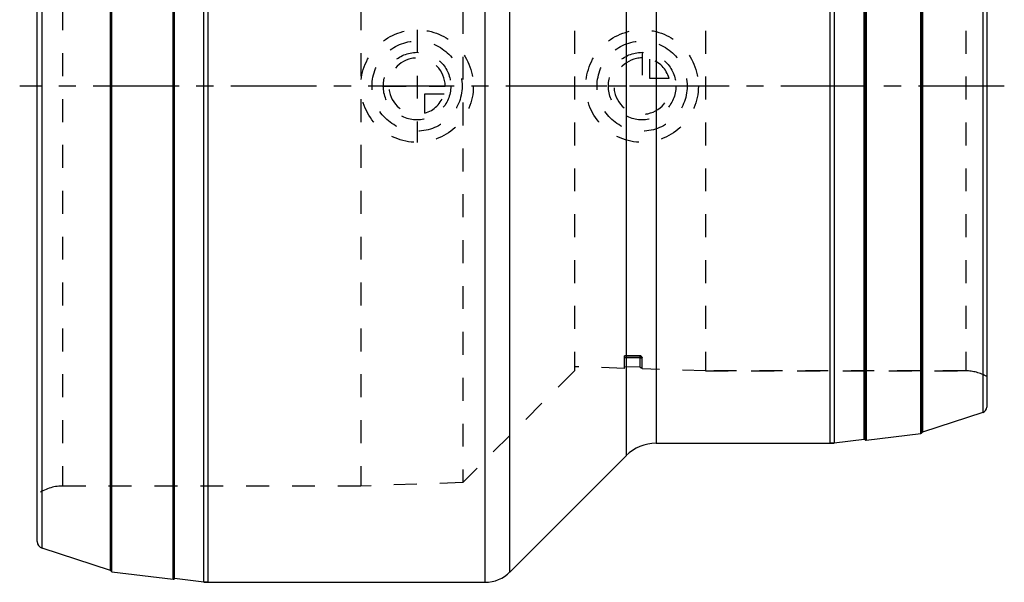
# Model space of a CAD drawing. Header units: millimetres. Extents: x 360 to 640, y 359 to 646.
# Tile 1 of 2: x 360 to 640, y 359 to 519. Entities that reach past the tile are written whole.
import ezdxf

# ---------------------------------------------------------------- set-up
doc = ezdxf.new("R2010")
doc.units = ezdxf.units.MM
doc.header["$LTSCALE"] = 65.185185
doc.linetypes.add('CENTER', pattern=[0.6, 0.375, -0.075, 0.075, -0.075])
doc.linetypes.add('HIDDEN', pattern=[0.2, 0.1, -0.1])
for name, color, linetype in [('ACHSEN_S', 7, 'CONTINUOUS'), ('KOERPER', 7, 'CONTINUOUS'), ('KONST.EL_MIT_GEO', 7, 'CONTINUOUS'), ('KURVEN', 7, 'CONTINUOUS')]:
    doc.layers.add(name, color=color, linetype=linetype)

msp = doc.modelspace()

# ---------------------------------------------------------------- linework, layer by layer
at = {"layer": 'ACHSEN_S', "color": 2, "linetype": 'CENTER'}
msp.add_line((640, 499.68), (360, 499.68), dxfattribs=at)
at = {"layer": 'KOERPER', "color": 8, "linetype": 'HIDDEN'}
for p, q in [((457, 613.33), (457, 386.02)), ((485.98, 612.34), (485.98, 387.01)), ((517.73, 580.6), (517.73, 418.75)), ((555, 580.6), (555, 418.75)), ((532, 422.68), (536.4, 422.68)), ((517.73, 418.75), (485.98, 387.01)), ((532, 419.47), (517.73, 419.91)), ((532, 419.47), (532, 419.9)), ((555, 418.75), (537, 419.31)), ((629.06, 418.75), (555, 418.75)), ((485.98, 387.01), (457, 386.02))]:
    msp.add_line(p, q, dxfattribs=at)
at = {"layer": 'KOERPER', "color": 7, "linetype": 'Continuous'}
for p, q in [((600.72, 399.07), (616.27, 400.98)), ((540.97, 398.18), (590.39, 398.18)), ((499.43, 361.6), (532.49, 394.66)), ((386.23, 361.66), (403.67, 359.52)), ((413.61, 358.68), (492.36, 358.68))]:
    msp.add_line(p, q, dxfattribs=at)
at = {"layer": 'KONST.EL_MIT_GEO', "color": 7, "linetype": 'Continuous'}
for p, q in [((403.67, 359.52), (403.67, 639.83)), ((404, 359.78), (404, 639.57)), ((412.39, 358.75), (412.39, 640.6)), ((413.61, 358.68), (413.61, 640.67)), ((492.36, 358.68), (492.36, 640.67)), ((385.79, 362.06), (385.79, 637.08)), ((385.99, 361.87), (385.99, 637.27)), ((386.23, 361.66), (386.23, 637.48)), ((499.43, 361.6), (499.43, 637.75)), ((366.38, 368.36), (366.38, 630.99)), ((365, 370.27), (365, 629.08)), ((532.49, 604.69), (532.49, 394.66)), ((540.97, 601.17), (540.97, 398.18)), ((590.39, 601.17), (590.39, 398.18)), ((591.61, 601.1), (591.61, 398.25)), ((600.17, 399.3), (600.17, 600.05)), ((600.44, 600.17), (600.44, 399.18)), ((600.72, 600.28), (600.72, 399.07)), ((616.27, 400.98), (616.27, 598.06)), ((616.51, 597.85), (616.51, 401.18)), ((616.71, 597.66), (616.71, 401.37)), ((633.89, 592.39), (633.89, 406.96)), ((635, 590.87), (635, 408.48)), ((633.89, 406.96), (616.71, 401.37)), ((591.61, 398.25), (590.39, 398.18)), ((600.17, 399.3), (591.61, 398.25)), ((385.79, 362.06), (366.38, 368.36)), ((412.39, 358.75), (404, 359.78)), ((413.61, 358.68), (412.39, 358.75))]:
    msp.add_line(p, q, dxfattribs=at)
at = {"layer": 'KONST.EL_MIT_GEO', "color": 8, "linetype": 'HIDDEN'}
for p, q in [((372.13, 613.33), (372.13, 386.02)), ((629.06, 580.6), (629.06, 418.75)), ((536.4, 423.03), (532, 423.03)), ((532, 419.9), (532, 423.03)), ((536.4, 423.03), (536.4, 419.77)), ((536.4, 422.5), (532, 422.5)), ((537, 419.31), (537, 422.43)), ((517.73, 418.75), (485.98, 387.01)), ((536.4, 419.77), (532, 419.9)), ((555, 418.75), (629.06, 418.75)), ((457, 386.02), (372.13, 386.02))]:
    msp.add_line(p, q, dxfattribs=at)
for centre, radius, start, end in [((536.4, 422.43), 0.596, 0.0307, 63.3541), ((536.4, 422.07), 0.6, 0, 90), ((629.06, 406.75), 12, 60.3137, 90), ((372.13, 374.02), 12, 90, 126.4701)]:
    msp.add_arc(centre, radius, start, end, dxfattribs=at)
at = {"layer": 'KONST.EL_MIT_GEO', "color": 7, "linetype": 'Continuous'}
for centre, radius, start, end in [((633.4, 408.48), 1.6, 288, 360), ((616.23, 401.28), 0.3, 277, 341.8351), ((616.8, 401.09), 0.3, 108, 161.8351), ((540.97, 386.18), 12, 90, 135), ((590.39, 408.18), 10, 270, 277), ((600.2, 399), 0.3, 37.2469, 97), ((600.68, 399.37), 0.3, 217.2469, 277), ((367, 370.27), 2, 180, 252), ((385.7, 361.77), 0.3, 18.1649, 72), ((386.27, 361.96), 0.3, 198.1649, 263), ((492.36, 368.68), 10, 270, 315), ((403.7, 359.82), 0.3, 263, 352.5729), ((413.61, 368.68), 10, 263, 270)]:
    msp.add_arc(centre, radius, start, end, dxfattribs=at)
at = {"layer": 'KONST.EL_MIT_GEO', "color": 8, "linetype": 'HIDDEN'}
for points, knots in [([(537, 422.43), (537, 422.59), (536.87, 422.91), (536.55, 423.03), (536.4, 423.03)], [0, 0, 0, 0, 0.499178, 1, 1, 1, 1]), ([(536.4, 422.5), (536.48, 422.5), (536.61, 422.49), (536.81, 422.48), (536.91, 422.46), (537, 422.45), (537, 422.43)], [0, 0, 0, 0, 0.377769, 0.698728, 0.915242, 1, 1, 1, 1]), ([(536.4, 419.77), (536.48, 419.76), (536.61, 419.76), (536.81, 419.74), (536.91, 419.72), (537, 419.7), (537, 419.69)], [0, 0, 0, 0, 0.377256, 0.698331, 0.915369, 1, 1, 1, 1])]:
    msp.add_open_spline(points, degree=3, knots=knots, dxfattribs=at)
for points in [[(536.4, 423.03), (536.49, 423.03), (536.59, 423.01), (536.67, 422.97)], [(536.99, 422.56), (537, 422.52), (537, 422.48), (537, 422.43)]]:
    msp.add_open_spline(points, degree=3, dxfattribs=at)
at = {"layer": 'KURVEN', "color": 8, "linetype": 'HIDDEN'}
for p, q in [((473, 515.67), (473, 483.68)), ((537, 509.27), (537, 499.68)), ((539.2, 501.88), (539.2, 507.37)), ((544.69, 501.88), (539.2, 501.88)), ((463.4, 499.68), (481, 499.68)), ((553, 499.68), (521, 499.68)), ((475.2, 491.98), (475.2, 497.48)), ((475.2, 497.48), (480.69, 497.48))]:
    msp.add_line(p, q, dxfattribs=at)
for centre, radius in [((473, 499.68), 16), ((537, 499.68), 16), ((473, 499.68), 12.8), ((537, 499.68), 12.8), ((473, 499.68), 9.6), ((537, 499.68), 9.6)]:
    msp.add_circle(centre, radius, dxfattribs=at)
for centre, start, end in [((473, 499.68), 0, 270), ((537, 499.68), 90, 360), ((537, 499.68), 15.962, 74.038), ((473, 499.68), 285.962, 344.038)]:
    msp.add_arc(centre, 8, start, end, dxfattribs=at)

doc.saveas('drawing.dxf')
